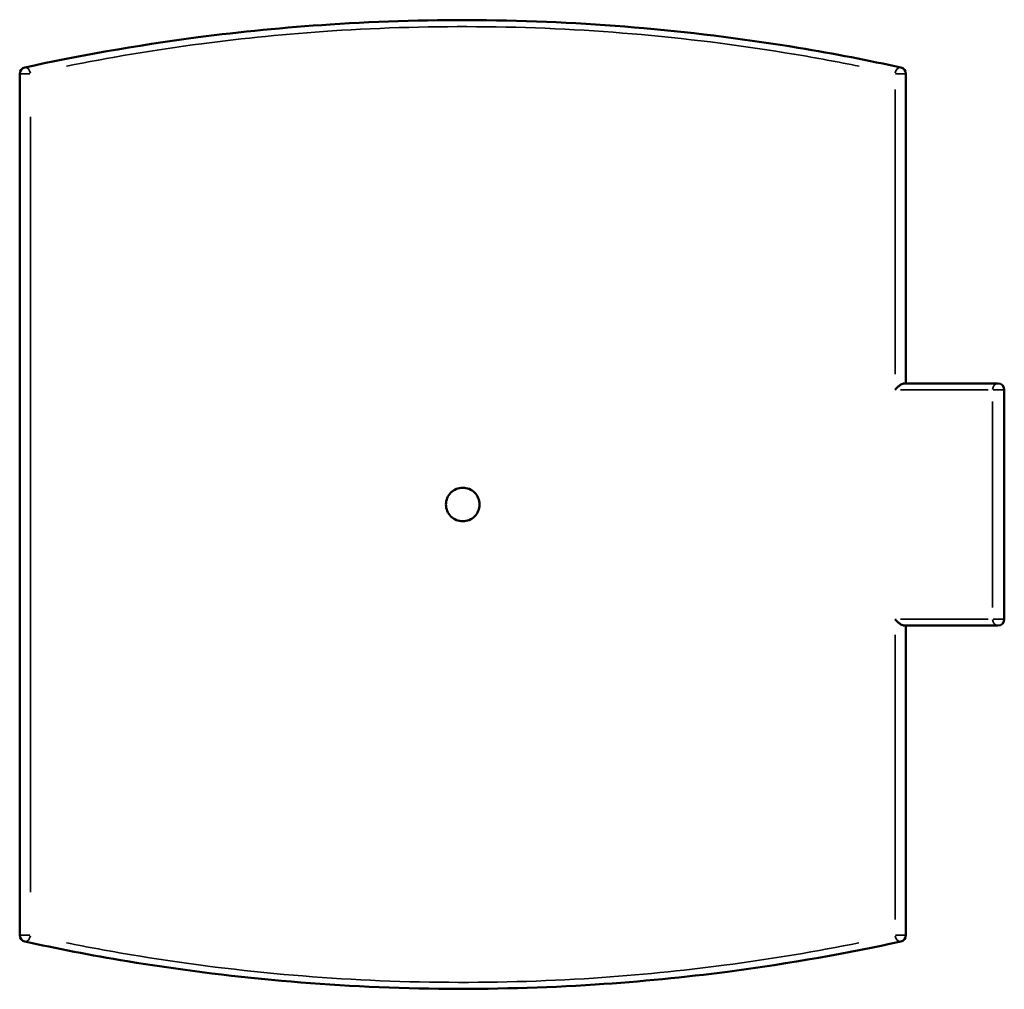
# Model space of a CAD drawing. Header units: millimetres. Extents: x -203 to 1359, y -251 to 1174.
# Tile 4 of 7: x 349 to 654, y 747 to 1047. Entities that reach past the tile are written whole.
import ezdxf

# ---------------------------------------------------------------- set-up
doc = ezdxf.new("R2010")
doc.units = ezdxf.units.MM
doc.layers.add('Visible (ANSI)', color=7, linetype='Continuous', lineweight=50)
doc.layers.add('Visible Narrow (ANSI)', color=7, linetype='Continuous', lineweight=35)

msp = doc.modelspace()

# ---------------------------------------------------------------- linework, layer by layer
at = {"layer": 'Visible (ANSI)'}
for p, q in [((349.031, 1030.69), (349.031, 763.906)), ((623.531, 934.798), (623.531, 1030.69)), ((652.031, 934.798), (623.01, 934.798)), ((654.031, 861.798), (654.031, 932.798)), ((623.01, 859.798), (652.031, 859.798)), ((623.531, 763.906), (623.531, 859.798))]:
    msp.add_line(p, q, dxfattribs=at)
for centre, start, end in [((351.031, 1030.69), 102.32894, 180), ((621.531, 1030.69), 0, 77.67106), ((652.031, 932.798), 0, 90), ((652.031, 861.798), 270, 0), ((351.031, 763.906), 180, 257.67106), ((621.531, 763.906), 282.32894, 0)]:
    msp.add_arc(centre, 2, start, end, dxfattribs=at)
for points, knots in [([(621.958, 1032.643), (612.183, 1034.78), (601.541, 1036.862), (575.302, 1041.212), (559.198, 1043.325), (526.593, 1046.216), (510.171, 1047.063), (477.432, 1047.443), (461.123, 1046.999), (431.158, 1045.059), (417.41, 1043.692), (384.655, 1039.431), (366.479, 1036.113), (350.604, 1032.643)], [0, 0, 0, 0, 3.9873248, 3.9873248, 9.2318289, 9.2318289, 14.1720052, 14.1720052, 19.0298583, 19.0298583, 23.3412386, 23.3412386, 29.8163918, 29.8163918, 29.8163918, 29.8163918]), ([(620.192, 932.798), (620.194, 932.8), (620.195, 932.802), (620.463, 933.162), (620.787, 933.514), (621.412, 934.064), (621.695, 934.272), (622.17, 934.553), (622.377, 934.653), (622.733, 934.77), (622.88, 934.798), (623.01, 934.798)], [-0.00089172, -0.00089172, -0.00089172, -0.00089172, 0, 0, 0.1517634, 0.1517634, 0.27086472, 0.27086472, 0.35957903, 0.35957903, 0.43114352, 0.43114352, 0.43114352, 0.43114352]), ([(491.481, 897.298), (491.481, 896.645), (491.351, 895.948), (490.82, 894.667), (490.42, 894.082), (489.497, 893.159), (488.912, 892.759), (487.631, 892.228), (486.934, 892.098), (485.628, 892.098), (484.932, 892.228), (483.651, 892.759), (483.066, 893.159), (482.143, 894.082), (481.742, 894.667), (481.212, 895.948), (481.081, 896.645), (481.081, 897.95), (481.212, 898.647), (481.742, 899.928), (482.143, 900.513), (483.066, 901.436), (483.651, 901.836), (484.932, 902.367), (485.628, 902.498), (486.934, 902.498), (487.631, 902.367), (488.912, 901.836), (489.497, 901.436), (490.42, 900.513), (490.82, 899.928), (491.351, 898.647), (491.481, 897.95), (491.481, 897.298)], [0, 0, 0, 0, 0.1958865, 0.1958865, 0.3917731, 0.3917731, 0.5876596, 0.5876596, 0.7835462, 0.7835462, 0.9794327, 0.9794327, 1.1753193, 1.1753193, 1.3712058, 1.3712058, 1.5670924, 1.5670924, 1.7629789, 1.7629789, 1.9588655, 1.9588655, 2.154752, 2.154752, 2.3506386, 2.3506386, 2.5465251, 2.5465251, 2.7424117, 2.7424117, 2.9382982, 2.9382982, 3.1341848, 3.1341848, 3.1341848, 3.1341848]), ([(620.192, 861.798), (620.194, 861.795), (620.195, 861.793), (620.463, 861.433), (620.787, 861.081), (621.412, 860.531), (621.695, 860.323), (622.17, 860.042), (622.377, 859.943), (622.733, 859.825), (622.88, 859.798), (623.01, 859.798)], [-0.73674045, -0.73674045, -0.73674045, -0.73674045, -0.73601148, -0.73601148, -0.61194684, -0.61194684, -0.51458303, -0.51458303, -0.44206022, -0.44206022, -0.38355717, -0.38355717, -0.38355717, -0.38355717]), ([(350.604, 761.952), (360.38, 759.815), (371.021, 757.733), (397.26, 753.383), (413.364, 751.27), (445.97, 748.379), (462.392, 747.532), (495.131, 747.152), (511.439, 747.597), (541.406, 749.536), (555.153, 750.903), (587.909, 755.164), (606.084, 758.482), (621.958, 761.952)], [0, 0, 0, 0, 3.9873312, 3.9873312, 9.2318343, 9.2318343, 14.1720138, 14.1720138, 19.0298662, 19.0298662, 23.3414455, 23.3414455, 29.8163918, 29.8163918, 29.8163918, 29.8163918])]:
    msp.add_open_spline(points, degree=3, knots=knots, dxfattribs=at)
at = {"layer": 'Visible Narrow (ANSI)'}
for p, q in [((352.191, 1030.69), (349.044, 1030.69)), ((623.518, 1030.69), (620.372, 1030.69)), ((620.192, 1025.795), (620.192, 937.692)), ((352.37, 777.245), (352.37, 1017.35)), ((621.882, 932.798), (649.072, 932.798)), ((654.015, 932.798), (650.548, 932.798)), ((650.39, 929.248), (650.39, 865.348)), ((649.072, 861.798), (621.882, 861.798)), ((650.548, 861.798), (654.015, 861.798)), ((620.192, 856.903), (620.192, 768.8)), ((349.044, 763.906), (352.191, 763.906)), ((620.372, 763.906), (623.518, 763.906))]:
    msp.add_line(p, q, dxfattribs=at)
for centre, major_axis, ratio, start_param, end_param in [((351.031, 1030.69), (-0.427, 1.954), 0.6609021, 4.6546443, 6.1974726), ((621.531, 1030.69), (0.427, 1.954), 0.6609021, 0.0857127, 1.628541), ((652.031, 932.798), (0, 2), 0.8205446, 0.0785398, 1.4922565), ((652.031, 861.798), (0, -2), 0.8205446, 4.7909288, 6.2046455), ((351.031, 763.906), (-0.427, -1.954), 0.6609021, 0.0857127, 1.628541), ((621.531, 763.906), (0.427, -1.954), 0.6609021, 4.6546443, 6.1974726)]:
    msp.add_ellipse(centre, major_axis=major_axis, ratio=ratio, start_param=start_param, end_param=end_param, dxfattribs=at)
for points, knots in [([(363.544, 1033.047), (376.377, 1035.631), (390.446, 1038.043), (418.307, 1041.703), (431.875, 1043.066), (461.451, 1045), (477.547, 1045.443), (509.86, 1045.064), (526.068, 1044.22), (558.249, 1041.337), (574.143, 1039.231), (595.859, 1035.595), (602.595, 1034.343), (609.021, 1033.048)], [-28.3255722, -28.3255722, -28.3255722, -28.3255722, -23.3412386, -23.3412386, -19.0298583, -19.0298583, -14.1720052, -14.1720052, -9.2318289, -9.2318289, -3.9873248, -3.9873248, -1.4908196, -1.4908196, -1.4908196, -1.4908196]), ([(609.019, 761.548), (596.186, 758.964), (582.118, 756.552), (554.257, 752.892), (540.688, 751.529), (511.112, 749.596), (495.016, 749.152), (462.703, 749.531), (446.495, 750.375), (414.313, 753.258), (398.419, 755.364), (376.704, 759), (369.968, 760.252), (363.542, 761.547)], [-28.3255722, -28.3255722, -28.3255722, -28.3255722, -23.3414455, -23.3414455, -19.0298662, -19.0298662, -14.1720138, -14.1720138, -9.2318343, -9.2318343, -3.9873312, -3.9873312, -1.4908196, -1.4908196, -1.4908196, -1.4908196])]:
    msp.add_open_spline(points, degree=3, knots=knots, dxfattribs=at)

doc.saveas('drawing.dxf')
